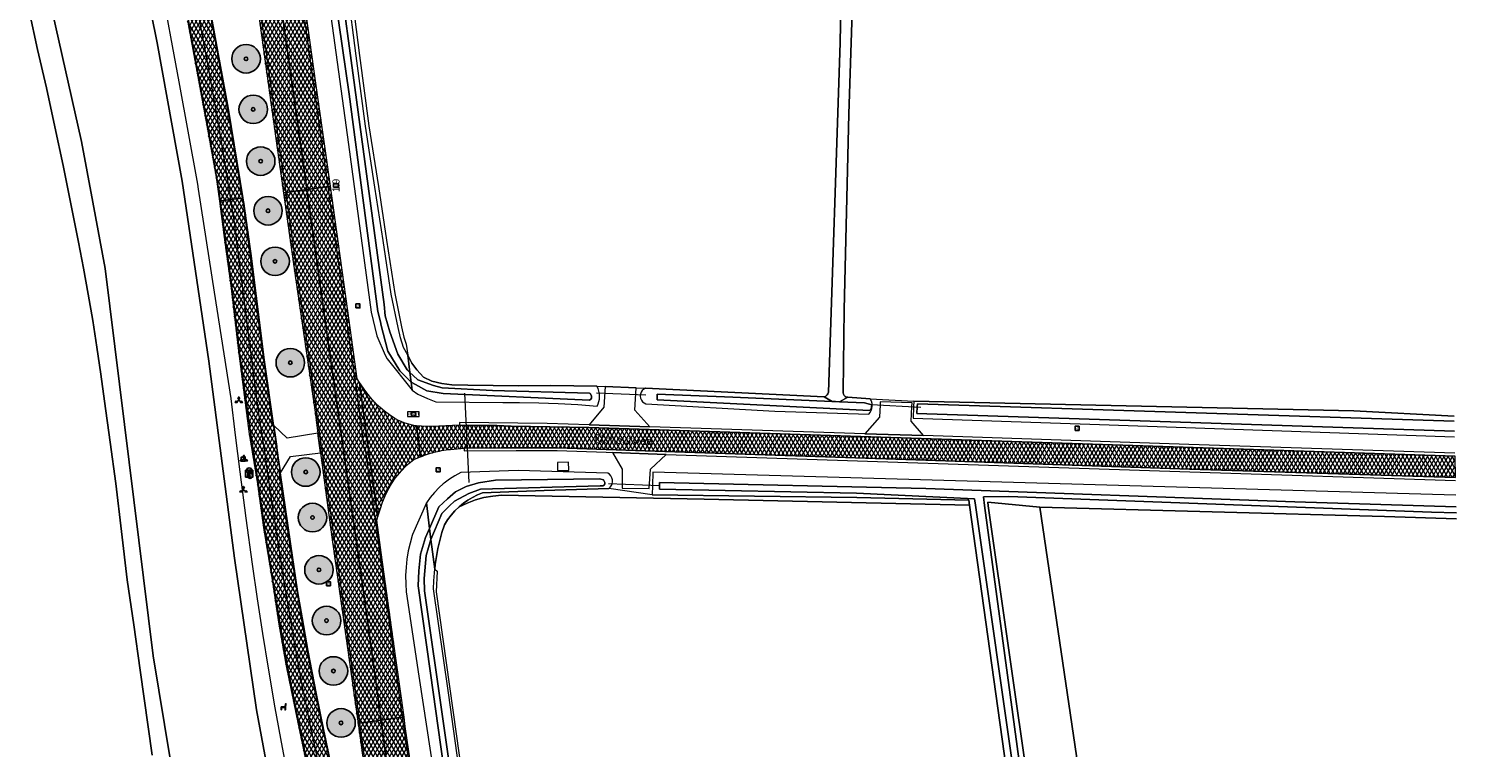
# Model space of a CAD drawing. Header units: metres. Extents: x 101608 to 104514, y 400798 to 405846.
# Tile 15 of 112: x 104252 to 104456, y 401782 to 401882. Entities that reach past the tile are written whole.
import ezdxf
from ezdxf.enums import TextEntityAlignment as Align

# ---------------------------------------------------------------- set-up
doc = ezdxf.new("R2010")
doc.units = ezdxf.units.M
for name, color, linetype, lineweight in [('B-WE-GR-BOOM-A', 63, 'Continuous', 25), ('B-WE-GR-BOOM-S', 90, 'Continuous', 25), ('B-WE-GR-BOUWLAND-GV', 80, 'Continuous', 13), ('B-WE-GR-GRAS-GV', 60, 'Continuous', 13), ('B-WE-IE-MEUBILAIR_WEGMEUBILAIR-S', 7, 'Continuous', 25), ('B-WE-IE-MEUBILAIR_WEGMEUBILAIR_PAAL-S', 7, 'Continuous', 25), ('B-WE-IE-MEUBILAIR_WEGMEUBILAIR_VERKEERSBORD-S', 7, 'Continuous', 25), ('B-WE-KW-KUNSTWERK_DUIKER-G', 170, 'Continuous', 18), ('B-WE-OG-BEBOUWING_LAGE TRAFO-GV', 7, 'Continuous', 18), ('B-WE-OG-TOPOGRAFIE-T18', 7, 'Continuous', 18), ('B-WE-OG-WATER_GREPPEL-GV', 160, 'Continuous', 18), ('B-WE-OG-WATER_SLOOT-GV', 120, 'Continuous', 18), ('B-WE-VH-GESLOTENVERHARDING_ASFALT-A-500', 12, 'Continuous', 18), ('B-WE-VH-KANTVERHARDING-G', 60, 'Continuous', 18), ('B-WE-VH-ONVERHARD-GV', 252, 'Continuous', 18), ('B-WE-VH-VERHARDING_ASFALT-GV', 252, 'Continuous', 18), ('B-WE-VH-VERHARDING_BETONSTRAATSTEEN-GV', 252, 'Continuous', 18), ('B-WE-VH-VERHARDING_GESLOTEN-GV', 252, 'Continuous', 18), ('B-WE-VH-VERHARDING_HALFVERHARDING-GV', 252, 'Continuous', 18), ('B-WE-VW-MARKERING_PICTOGRAM-G', 7, 'Continuous', 18)]:
    doc.layers.add(name, color=color, linetype=linetype, lineweight=lineweight)
doc.layers.add('Label_Puntobject', color=255, linetype='Continuous')
doc.styles.add('NLCS-ISO', font='NLCS-ISO.ttf')
doc.styles.add('NLCS-ISO-ANNOTATIVE-T25', font='NLCS-ISO.ttf', dxfattribs={"height": 2.5})
pattern_1 = [(60, (0, 0), (-0.4330127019, 0.25), []), (120, (0, 0), (-0.4330127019, -0.25), [])]

# ---------------------------------------------------------------- blocks, each defined once
blk = doc.blocks.new('SIE-WEG_VERKEERSBORD-SO')
at = {"color": 0, "linetype": 'ByBlock', "lineweight": -2}
blk.add_lwpolyline([(-1.125, -1.125), (1.125, -1.125), (1.125, 1.125), (-1.125, 1.125)], close=True, dxfattribs=at)
at = {"color": 0, "linetype": 'ByBlock', "lineweight": -2, "style": 'NLCS-ISO'}
blk.add_text('vb', height=1.5, dxfattribs=at).set_placement((0, 0), align=Align.MIDDLE_CENTER)
blk = doc.blocks.new('SIE-WEG_VERKEERSBORD_STRAATNAAM-SO')
at = {"color": 0, "linetype": 'ByBlock', "lineweight": 18}
blk.add_lwpolyline([(-3.25, -1.25), (3.25, -1.25), (3.25, 1.25), (-3.25, 1.25)], close=True, dxfattribs=at)
at = {"color": 0, "linetype": 'ByBlock', "lineweight": 18, "style": 'NLCS-ISO'}
blk.add_text('straat', height=1.5, dxfattribs=at).set_placement((0, 0.15), align=Align.MIDDLE_CENTER)
blk = doc.blocks.new('SIE-WEG_VERKEERSBORD_WEGWIJZER-SO')
at = {"linetype": 'ByBlock', "lineweight": -2}
h = blk.add_hatch(color=0, dxfattribs=at)
h.dxf.hatch_style = 1
h.paths.add_polyline_path([(0.5, 1), (0, 2), (-0.5, 1)])
h = blk.add_hatch(color=0, dxfattribs=at)
h.dxf.hatch_style = 1
h.paths.add_polyline_path([(-1.38, -0.22), (-2, -1.15), (-0.88, -1.09)])
h = blk.add_hatch(color=0, dxfattribs=at)
h.dxf.hatch_style = 1
h.paths.add_polyline_path([(1.38, -0.22), (2, -1.15), (0.88, -1.09)])
at = {"color": 0, "linetype": 'ByBlock', "lineweight": -2}
for points in [[(-1.13, -0.65), (0, 0)], [(0, 1), (0, 0)], [(1.13, -0.65), (0, 0)]]:
    blk.add_lwpolyline(points, dxfattribs=at)
for points in [[(0.5, 1), (0, 2), (-0.5, 1)], [(-1.38, -0.22), (-2, -1.15), (-0.88, -1.09)], [(1.38, -0.22), (2, -1.15), (0.88, -1.09)]]:
    blk.add_lwpolyline(points, close=True, dxfattribs=at)
blk = doc.blocks.new('SIE-WEG_VERKEERSBORD_INFORMATIE-SO')
at = {"linetype": 'ByBlock', "lineweight": -2}
h = blk.add_hatch(color=0, dxfattribs=at)
h.dxf.hatch_style = 1
h.paths.add_polyline_path([(0.32, 0.49), (-0.82, 0.49), (-0.82, 0.19), (-0.32, 0.19), (-0.32, -1.62), (0.32, -1.62)])
h = blk.add_hatch(color=0, dxfattribs=at)
h.dxf.hatch_style = 1
edge = h.paths.add_edge_path()
edge.add_arc((0, 1.25), 0.373, 0, 360)
at = {"color": 0, "linetype": 'ByBlock', "lineweight": -2}
for points in [[(-2, -2), (2, -2), (2, 2), (-2, 2)], [(0.32, 0.49), (-0.82, 0.49), (-0.82, 0.19), (-0.32, 0.19), (-0.32, -1.62), (0.32, -1.62)]]:
    blk.add_lwpolyline(points, close=True, dxfattribs=at)
blk.add_circle((0, 1.25), 0.373, dxfattribs=at)
blk = doc.blocks.new('SIE-WEG_PAAL_VERKEERSBORD-SO')
at = {"color": 0, "linetype": 'ByBlock', "lineweight": -2}
blk.add_circle((0, 0), 1.5, dxfattribs=at)
at = {"color": 0, "linetype": 'ByBlock', "lineweight": -2, "style": 'NLCS-ISO'}
blk.add_text('vb', height=1.5, dxfattribs=at).set_placement((0, 0.13), align=Align.MIDDLE_CENTER)
blk = doc.blocks.new('SIE-WEG_PAAL_HECTOMETERPAAL-SO')
at = {"color": 0, "linetype": 'ByBlock', "lineweight": -2}
blk.add_lwpolyline([(-1.44375, -0.94375), (1.44375, -0.94375), (1.44375, 0.94375), (-1.44375, 0.94375)], close=True, dxfattribs=at)
at = {"color": 0, "linetype": 'ByBlock', "lineweight": -2, "style": 'NLCS-ISO'}
blk.add_text('hm', height=1.5, dxfattribs=at).set_placement((0, 0), align=Align.MIDDLE_CENTER)
at = {"style": 'NLCS-ISO'}
blk.add_attdef('WAARDE', (2.13125, -1.69375), '', height=1.5, dxfattribs=at)
blk = doc.blocks.new('SIE-WEG_ZITBANK-SO')
at = {"color": 0, "linetype": 'ByBlock', "lineweight": -2}
blk.add_lwpolyline([(-0.91, -1.63), (-0.91, -0.2), (1.09, -0.2), (1.09, -1.63), (1.29, -1.63), (1.29, -0.21), (1.54, 1.78), (1.33, 1.78), (1.11, 0), (-1.11, 0), (-1.11, -1.63)], close=True, dxfattribs=at)
blk = doc.blocks.new('SGR-BOOM_01-SO')
at = {"layer": 'B-WE-GR-BOOM-A'}
h = blk.add_hatch(color=256, dxfattribs=at)
h.dxf.hatch_style = 1
edge = h.paths.add_edge_path()
edge.add_arc((0, 0), 2, 0, 360)
at = {"color": 0, "linetype": 'ByBlock', "lineweight": -2}
for radius in [2, 0.25]:
    blk.add_circle((0, 0), radius, dxfattribs=at)

msp = doc.modelspace()

# ---------------------------------------------------------------- hatches: boundary and pattern name
at = {"layer": 'B-WE-VH-GESLOTENVERHARDING_ASFALT-A-500'}
h = msp.add_hatch(dxfattribs=at)
h.set_pattern_fill('AVH-ASFALT-SOD', color=256, scale=0.5, pattern_type=2)
h.set_pattern_definition(pattern_1)
h.paths.add_polyline_path([(104277.193, 401958.839), (104274.281, 401958.434), (104273.924, 401958.385), (104274.34, 401955.36), (104277.694, 401931.049), (104279.907, 401915.617), (104283.273, 401891.712), (104286.551, 401868.111), (104287.767, 401859.481), (104288.127, 401859.532), (104291.059, 401859.941), (104290.296, 401865.396), (104288.622, 401877.339), (104286.57, 401891.997), (104283.642, 401912.995), (104281.958, 401924.92), (104280.277, 401936.805), (104278.601, 401948.71)])
h = msp.add_hatch(dxfattribs=at)
h.set_pattern_fill('AVH-ASFALT-SOD', color=256, scale=0.5, pattern_type=2)
h.set_pattern_definition(pattern_1)
h.paths.add_polyline_path([(104280.359, 401959.279), (104280.147, 401959.249), (104277.193, 401958.839), (104278.601, 401948.71), (104280.277, 401936.805), (104281.958, 401924.92), (104283.642, 401912.995), (104286.57, 401891.997), (104288.622, 401877.339), (104290.296, 401865.396), (104291.059, 401859.941), (104294.015, 401860.355), (104294.359, 401860.403), (104293.763, 401864.711), (104292.311, 401874.841), (104290.612, 401886.937), (104288.729, 401900.497), (104286.115, 401918.577), (104285.818, 401920.714), (104284.027, 401933.566), (104281.84, 401948.748), (104280.739, 401956.536)])
h = msp.add_hatch(dxfattribs=at)
h.set_pattern_fill('AVH-ASFALT-SOD', color=256, scale=0.5, pattern_type=2)
h.set_pattern_definition(pattern_1)
h.paths.add_polyline_path([(104265.02, 401957.138), (104264.93, 401957.13), (104263.436, 401957.002), (104261.904, 401956.871), (104261.757, 401956.859), (104262.406, 401950.089), (104263.125, 401942.91), (104263.762, 401938.046), (104264.276, 401934.196), (104265.099, 401929.254), (104266.394, 401922.364), (104268.653, 401911.598), (104270.01, 401905.579), (104271.978, 401896.448), (104274.366, 401883.384), (104277.113, 401868.375), (104278.332, 401861.674), (104278.589, 401860.04), (104278.81, 401858.328), (104278.93, 401858.344), (104280.396, 401858.538), (104281.979, 401858.747), (104282.14, 401858.768), (104280.052, 401871.347), (104276.645, 401889.947), (104274.313, 401901.875), (104271.66, 401913.669), (104270.244, 401920.626), (104269.206, 401925.572), (104268.287, 401930.909), (104267.398, 401936.386), (104266.57, 401942.696), (104265.785, 401949.849), (104265.029, 401957.038)])
h = msp.add_hatch(dxfattribs=at)
h.set_pattern_fill('AVH-ASFALT-SOD', color=256, scale=0.5, pattern_type=2)
h.set_pattern_definition(pattern_1)
h.paths.add_polyline_path([(104291.059, 401859.941), (104288.127, 401859.532), (104287.767, 401859.481), (104289.356, 401848.212), (104292.19, 401828.729), (104292.589, 401825.788), (104292.962, 401823.036), (104294.566, 401811.209), (104297.198, 401792.404), (104298.218, 401785.101), (104298.481, 401785.138), (104301.447, 401785.552), (104298.83, 401804.575), (104296.714, 401819.707), (104293.626, 401841.573)])
h = msp.add_hatch(dxfattribs=at)
h.set_pattern_fill('AVH-ASFALT-SOD', color=256, scale=0.5, pattern_type=2)
h.set_pattern_definition(pattern_1)
h.paths.add_polyline_path([(104298.417, 401832.894), (104298.09, 401833.421), (104296.786, 401842.944), (104295.194, 401854.357), (104294.359, 401860.403), (104294.015, 401860.355), (104291.059, 401859.941), (104293.626, 401841.573), (104296.714, 401819.707), (104298.83, 401804.575), (104301.447, 401785.552), (104304.428, 401785.968), (104304.663, 401786.001), (104303.162, 401796.919), (104301.45, 401809.075), (104300.863, 401813.584), (104301.002, 401814.108), (104299.784, 401822.753)])
h = msp.add_hatch(dxfattribs=at)
h.set_pattern_fill('AVH-ASFALT-SOD', color=256, scale=0.5, pattern_type=2)
h.set_pattern_definition(pattern_1)
h.paths.add_polyline_path([(104287.334, 401820.251), (104287.029, 401822.35), (104286.411, 401826.852), (104285.101, 401836.075), (104283.284, 401850.628), (104282.277, 401857.944), (104282.14, 401858.768), (104281.979, 401858.747), (104280.396, 401858.538), (104278.93, 401858.344), (104278.81, 401858.328), (104279.556, 401852.547), (104280.369, 401846.5), (104281.416, 401837.703), (104282.978, 401825.703), (104284.121, 401818.693), (104284.981, 401812.543), (104286.161, 401805.21), (104287.129, 401799.031), (104288.106, 401793.393), (104289.562, 401786.351), (104291.142, 401778.731), (104292.208, 401773.019), (104293.679, 401763.36), (104294.242, 401759.303), (104294.416, 401759.327), (104295.975, 401759.545), (104297.508, 401759.759), (104297.644, 401759.778), (104297.564, 401760.357), (104296.522, 401767.895), (104295.991, 401771.358), (104294.951, 401776.998), (104294.382, 401779.833), (104293.437, 401784.275), (104292.386, 401789.321), (104291.217, 401795.324), (104290.418, 401799.889), (104289.775, 401803.615), (104288.798, 401810.262)])
h = msp.add_hatch(dxfattribs=at)
h.set_pattern_fill('AVH-ASFALT-SOD', color=256, scale=0.5, pattern_type=2)
h.set_pattern_definition(pattern_1)
h.paths.add_polyline_path([(104306.433, 401826.805), (104306.058, 401826.863), (104305.356, 401827.029), (104304.67, 401827.25), (104304.01, 401827.522), (104304.004, 401827.525), (104303.362, 401827.852), (104302.633, 401828.334), (104301.936, 401828.86), (104301.271, 401829.428), (104300.643, 401830.035), (104299.946, 401830.805), (104299.307, 401831.623), (104298.417, 401832.894), (104299.784, 401822.753), (104301.002, 401814.108), (104301.359, 401815.216), (104301.653, 401816.132), (104302.014, 401817.023), (104302.439, 401817.886), (104302.91, 401818.691), (104303.438, 401819.46), (104304.018, 401820.19), (104304.649, 401820.877), (104304.8, 401821.02), (104305.327, 401821.517), (104306.049, 401822.108), (104306.981, 401822.457)])
h = msp.add_hatch(dxfattribs=at)
h.set_pattern_fill('AVH-ASFALT-SOD', color=256, scale=0.5, pattern_type=2)
h.set_pattern_definition(pattern_1)
h.paths.add_polyline_path([(104451.988, 401822.575), (104339.033, 401826.295), (104330.578, 401826.604), (104319.701, 401826.791), (104317.674, 401826.846), (104315.547, 401826.882), (104312.453, 401826.887), (104309.537, 401826.762), (104307.834, 401826.718), (104306.433, 401826.805), (104306.981, 401822.457), (104307.257, 401822.575), (104307.536, 401822.685), (104307.818, 401822.788), (104308.103, 401822.884), (104308.39, 401822.972), (104308.635, 401823.044), (104308.882, 401823.112), (104309.13, 401823.174), (104309.38, 401823.23), (104309.63, 401823.282), (104309.938, 401823.337), (104310.246, 401823.388), (104310.556, 401823.434), (104310.865, 401823.475), (104311.176, 401823.512), (104313.093, 401823.701), (104318.26, 401823.746), (104326.173, 401823.745), (104341.235, 401823.226), (104377.802, 401822.024), (104414.771, 401820.759), (104452.057, 401819.56)])
h = msp.add_hatch(dxfattribs=at)
h.set_pattern_fill('AVH-ASFALT-SOD', color=256, scale=0.5, pattern_type=2)
h.set_pattern_definition(pattern_1)
h.paths.add_polyline_path([(104301.447, 401785.552), (104298.481, 401785.138), (104298.218, 401785.101), (104300.005, 401772.313), (104303.01, 401750.037), (104305.203, 401734.504), (104307.371, 401719.005), (104309.024, 401707.02), (104310.075, 401699.532), (104310.45, 401696.857), (104310.875, 401693.829), (104311.988, 401686.019), (104312.243, 401686.054), (104315.223, 401686.467), (104313.691, 401697.529), (104311.64, 401712.291), (104308.76, 401733.198), (104307.097, 401745.087), (104305.426, 401756.966), (104303.755, 401768.928), (104301.711, 401783.637)])
h = msp.add_hatch(dxfattribs=at)
h.set_pattern_fill('AVH-ASFALT-SOD', color=256, scale=0.5, pattern_type=2)
h.set_pattern_definition(pattern_1)
h.paths.add_polyline_path([(104304.663, 401786.001), (104304.428, 401785.968), (104301.447, 401785.552), (104301.711, 401783.637), (104303.755, 401768.928), (104305.426, 401756.966), (104307.097, 401745.087), (104308.76, 401733.198), (104311.64, 401712.291), (104313.691, 401697.529), (104315.223, 401686.467), (104318.187, 401686.877), (104318.501, 401686.921), (104317.463, 401694.499), (104315.989, 401705.636), (104314.701, 401713.883), (104313.482, 401722.655), (104313.449, 401722.881), (104312.468, 401729.779), (104311.3, 401738.115), (104310.188, 401746.302), (104308.958, 401755.35), (104306.539, 401772.896), (104304.843, 401784.691)])

# ---------------------------------------------------------------- linework, layer by layer
at = {"layer": 'B-WE-GR-BOUWLAND-GV', "flags": 128}
msp.add_lwpolyline([(104269.345, 401780.661), (104267.685, 401792.58), (104266.771, 401798.916), (104265.835, 401805.248), (104265.077, 401811.988), (104264.255, 401818.721), (104263.497, 401824.505), (104262.691, 401830.283), (104262.178, 401834.056), (104261.622, 401837.823), (104261.024, 401841.583), (104260.399, 401845.247), (104259.733, 401848.904), (104259.026, 401852.553), (104257.974, 401857.923), (104256.883, 401863.285), (104255.733, 401868.731), (104254.543, 401874.169), (104253.289, 401879.571), (104252.107, 401884.989)], dxfattribs=at)
at = {"layer": 'B-WE-GR-GRAS-GV', "flags": 128}
for points in [[(104444.195, 402018.86), (104371.984, 402021.2), (104372.074, 402014.756), (104370.883, 401982.029), (104370.193, 401963.077), (104369.163, 401934.953), (104368.844, 401924.051), (104368.306, 401911.697), (104367.943, 401899.204), (104367.035, 401870.49), (104366.341, 401843.122), (104366.203, 401831.637), (104366.199, 401831.442), (104366.248, 401831.254), (104366.346, 401831.086), (104366.489, 401830.948), (104366.665, 401830.855), (104366.86, 401830.815), (104370.008, 401830.594), (104376.119, 401830.251), (104437.819, 401828.936), (104451.858, 401828.192)], [(104297.278, 401887.875), (104298.445, 401878.732), (104299.74, 401868.873), (104301.089, 401860.361), (104302.223, 401852.846), (104303.374, 401845.368), (104304.328, 401840.703), (104304.654, 401839.263), (104304.987, 401838.269), (104305.185, 401836.698), (104305.782, 401835.592), (104306.459, 401834.674), (104307.413, 401833.634), (104308.575, 401833.083), (104309.981, 401832.768), (104311.387, 401832.545), (104313.62, 401832.496), (104320.691, 401832.445), (104325.247, 401832.491), (104331.701, 401832.385), (104332.874, 401832.333), (104337.195, 401832.129), (104338.519, 401832.118), (104363.559, 401830.899), (104363.779, 401830.989), (104363.963, 401831.139), (104364.088, 401831.318), (104364.161, 401831.523), (104365.807, 401880.508), (104366.367, 401911.883)], [(104395.34, 401734.022), (104383.947, 401815.695), (104346.76, 401816.52), (104318.35, 401817.087), (104317.105, 401816.977), (104315.874, 401816.755), (104314.669, 401816.423), (104313.499, 401815.984), (104312.373, 401815.441), (104311.793, 401814.88), (104311.257, 401814.277), (104310.771, 401813.634), (104310.335, 401812.955), (104309.984, 401811.855), (104309.678, 401810.742), (104309.418, 401809.617), (104309.203, 401808.483), (104309.037, 401807.36), (104308.967, 401806.709), (104309.309, 401806.458), (104309.16, 401803.549), (104314.732, 401764.052)], [(104452.191, 401813.795), (104442.086, 401814.109), (104393.797, 401815.427), (104416.939, 401658.556), (104453.55, 401655.316), (104455.863, 401655.073)]]:
    msp.add_lwpolyline(points, dxfattribs=at)
msp.add_lwpolyline([(104339.436, 401817.132), (104333.383, 401818.026), (104328.838, 401817.903), (104324.293, 401817.759), (104315.662, 401817.426), (104314.956, 401817.133), (104314.274, 401816.788), (104313.619, 401816.395), (104312.995, 401815.954), (104312.373, 401815.441), (104313.499, 401815.984), (104314.669, 401816.423), (104315.874, 401816.755), (104317.105, 401816.977), (104318.35, 401817.087), (104346.76, 401816.52), (104383.947, 401815.695), (104383.85, 401816.388), (104368.151, 401816.751)], close=True, dxfattribs=at)
at = {"layer": 'B-WE-KW-KUNSTWERK_DUIKER-G', "flags": 128}
for points in [[(104313.795, 401818.88), (104313.171, 401831.415)], [(104338.574, 401831.103), (104331.667, 401831.387)], [(104370.167, 401829.825), (104377.103, 401829.436)], [(104340.484, 401818.428), (104333.345, 401818.695)]]:
    msp.add_lwpolyline(points, dxfattribs=at)
at = {"layer": 'B-WE-OG-BEBOUWING_LAGE TRAFO-GV', "flags": 128}
msp.add_lwpolyline([(104327.741, 401821.706), (104326.185, 401821.698), (104326.19, 401820.658), (104326.191, 401820.567), (104327.747, 401820.575), (104327.747, 401820.626)], close=True, dxfattribs=at)
at = {"layer": 'B-WE-OG-WATER_GREPPEL-GV', "flags": 128}
msp.add_lwpolyline([(104366.367, 401911.883), (104365.807, 401880.508), (104364.161, 401831.523), (104364.088, 401831.318), (104363.963, 401831.139), (104363.779, 401830.989), (104363.559, 401830.899), (104364.681, 401830.244), (104365.163, 401830.224), (104365.694, 401830.202), (104366.86, 401830.815), (104366.665, 401830.855), (104366.489, 401830.948), (104366.346, 401831.086), (104366.248, 401831.254), (104366.199, 401831.442), (104366.203, 401831.637), (104366.341, 401843.122), (104367.035, 401870.49), (104367.943, 401899.204)], dxfattribs=at)
at = {"layer": 'B-WE-OG-WATER_SLOOT-GV', "flags": 128}
for points in [[(104283.521, 401968.523), (104282.694, 401968.455), (104282.872, 401967.185), (104286.584, 401939.467), (104289.065, 401922.105), (104289.208, 401921.097), (104292.986, 401894.453), (104296.895, 401866.26), (104300.053, 401842.743), (104300.846, 401839.45), (104302.016, 401836.703), (104302.306, 401836.195), (104305.804, 401831.795), (104305.658, 401832.954), (104304.068, 401834.539), (104302.406, 401837.271), (104301.429, 401841.05), (104301.435, 401841.202), (104300.996, 401842.861), (104296.974, 401873.301), (104292.66, 401903.025), (104287.545, 401939.386)], [(104332.067, 401831.307), (104331.994, 401831.682), (104331.871, 401832.043), (104331.701, 401832.385), (104325.247, 401832.491), (104320.691, 401832.445), (104313.62, 401832.496), (104311.387, 401832.545), (104309.981, 401832.768), (104308.575, 401833.083), (104307.413, 401833.634), (104306.459, 401834.674), (104305.782, 401835.592), (104305.185, 401836.698), (104305.487, 401834.305), (104305.938, 401833.892), (104306.623, 401833.265), (104308.811, 401832.463), (104310.023, 401832.154), (104317.077, 401831.755), (104330.667, 401831.396), (104330.78, 401831.354), (104330.961, 401831.042), (104330.949, 401830.699), (104330.829, 401830.55), (104330.671, 401830.403), (104310.147, 401831.347), (104307.868, 401831.732), (104306.289, 401832.604), (104305.658, 401832.954), (104305.804, 401831.795), (104306.601, 401831.247), (104307.955, 401830.647), (104309.142, 401830.189), (104318.53, 401830.083), (104320.857, 401830.1), (104323.577, 401830.06), (104326.294, 401829.957), (104329.009, 401829.789), (104331.719, 401829.557), (104331.876, 401829.879), (104331.991, 401830.218), (104332.063, 401830.569), (104332.089, 401830.926)], [(104330.78, 401831.354), (104330.667, 401831.396), (104317.077, 401831.755), (104310.023, 401832.154), (104308.811, 401832.463), (104306.623, 401833.265), (104305.938, 401833.892), (104305.487, 401834.305), (104305.658, 401832.954), (104306.289, 401832.604), (104307.868, 401831.732), (104310.147, 401831.347), (104330.671, 401830.403), (104330.829, 401830.55), (104330.949, 401830.699), (104330.961, 401831.042)], [(104370.008, 401830.594), (104366.86, 401830.815), (104365.694, 401830.202), (104369.209, 401830.054), (104370.235, 401829.757), (104370.149, 401829.19), (104369.933, 401828.965), (104340.129, 401830.437), (104340.16, 401831.272), (104350.763, 401830.828), (104364.681, 401830.244), (104363.559, 401830.899), (104338.519, 401832.118), (104338.267, 401831.975), (104338.058, 401831.775), (104337.902, 401831.531), (104337.81, 401831.256), (104337.786, 401830.968), (104337.832, 401830.682), (104337.941, 401830.425), (104338.106, 401830.199), (104338.319, 401830.018), (104338.568, 401829.892), (104356.648, 401828.852), (104369.797, 401828.444), (104369.996, 401828.686), (104370.147, 401828.961), (104370.246, 401829.258), (104370.289, 401829.568), (104370.268, 401829.927), (104370.173, 401830.274)], [(104350.763, 401830.828), (104340.16, 401831.272), (104340.129, 401830.437), (104369.933, 401828.965), (104370.149, 401829.19), (104370.235, 401829.757), (104369.209, 401830.054), (104365.694, 401830.202), (104365.163, 401830.224), (104364.681, 401830.244)], [(104333.668, 401819.788), (104333.477, 401820.019), (104333.238, 401820.201), (104320.662, 401820.555), (104312.635, 401820.257), (104311.81, 401819.822), (104311.023, 401819.324), (104310.276, 401818.765), (104310.162, 401818.665), (104309.576, 401818.15), (104308.928, 401817.484), (104308.334, 401816.768), (104307.798, 401816.009), (104308.244, 401812.441), (104309.553, 401815.445), (104310.778, 401816.566), (104311.881, 401817.58), (104313.398, 401818.329), (104315.096, 401818.805), (104317.478, 401819.18), (104332.043, 401819.399), (104332.611, 401819.265), (104332.827, 401818.875), (104332.819, 401818.646), (104332.777, 401818.533), (104332.544, 401818.426), (104332.161, 401818.402), (104315.37, 401817.916), (104313.745, 401817.324), (104311.721, 401816.248), (104311.06, 401815.604), (104309.98, 401814.551), (104308.439, 401810.898), (104308.967, 401806.709), (104309.037, 401807.36), (104309.203, 401808.483), (104309.418, 401809.617), (104309.678, 401810.742), (104309.984, 401811.855), (104310.335, 401812.955), (104310.771, 401813.634), (104311.257, 401814.277), (104311.793, 401814.88), (104312.373, 401815.441), (104312.995, 401815.954), (104313.619, 401816.395), (104314.274, 401816.788), (104314.956, 401817.133), (104315.662, 401817.426), (104324.293, 401817.759), (104328.838, 401817.903), (104333.383, 401818.026), (104333.577, 401818.215), (104333.728, 401818.44), (104333.831, 401818.691), (104333.88, 401818.957), (104333.874, 401819.228), (104333.803, 401819.52)], [(104332.819, 401818.646), (104332.827, 401818.875), (104332.611, 401819.265), (104332.043, 401819.399), (104317.478, 401819.18), (104315.096, 401818.805), (104313.398, 401818.329), (104311.881, 401817.58), (104310.778, 401816.566), (104309.553, 401815.445), (104308.244, 401812.441), (104308.439, 401810.898), (104309.98, 401814.551), (104311.06, 401815.604), (104311.721, 401816.248), (104313.745, 401817.324), (104315.37, 401817.916), (104332.161, 401818.402), (104332.544, 401818.426), (104332.777, 401818.533)], [(104316.255, 401741.952), (104312.736, 401767.496), (104307.539, 401803.708), (104307.485, 401805.429), (104307.787, 401808.628), (104308.439, 401810.898), (104308.244, 401812.441), (104307.684, 401811.154), (104306.954, 401808.848), (104306.719, 401806.487), (104306.646, 401804.389), (104308.359, 401792.14), (104310.888, 401774.166), (104313.043, 401757.418), (104316.166, 401737.351), (104318.069, 401724.781), (104320.754, 401706.602), (104320.862, 401706.408), (104321.24, 401706.243), (104321.739, 401706.304), (104321.824, 401706.569), (104320.246, 401714.843)]]:
    msp.add_lwpolyline(points, close=True, dxfattribs=at)
for points in [[(104292.66, 401903.025), (104296.974, 401873.301), (104300.996, 401842.861), (104301.435, 401841.202), (104301.429, 401841.05), (104302.406, 401837.271), (104304.068, 401834.539), (104305.658, 401832.954), (104305.487, 401834.305), (104305.104, 401834.656), (104303.805, 401836.84), (104302.691, 401839.974), (104302.005, 401842.214), (104301.887, 401843.823), (104297.783, 401874.258), (104293.355, 401906.623)], [(104293.355, 401906.623), (104297.783, 401874.258), (104301.887, 401843.823), (104302.005, 401842.214), (104302.691, 401839.974), (104303.805, 401836.84), (104305.104, 401834.656), (104305.487, 401834.305), (104305.185, 401836.698), (104304.614, 401837.809), (104304.172, 401839.128), (104303.839, 401840.598), (104302.881, 401845.28), (104301.729, 401852.771), (104300.595, 401860.285), (104299.245, 401868.801), (104297.949, 401878.668), (104296.782, 401887.806)], [(104266.757, 401896.938), (104270.049, 401880.515), (104273.572, 401861.103), (104277.319, 401835.902), (104280.921, 401808.272), (104283.983, 401786.989), (104286.877, 401771.371), (104288.472, 401763.009), (104290.248, 401751.081), (104290.252, 401751.202), (104290.813, 401743.729), (104291.925, 401735.469), (104292.907, 401723.984), (104294.919, 401699.611), (104296.458, 401683.539), (104297.66, 401674.21), (104300.712, 401655.867), (104304.41, 401633.787)], [(104304.41, 401633.787), (104300.712, 401655.867), (104297.66, 401674.21), (104296.458, 401683.539), (104294.919, 401699.611), (104292.907, 401723.984), (104291.925, 401735.469), (104290.813, 401743.729), (104290.252, 401751.202), (104290.248, 401751.081), (104288.472, 401763.009), (104286.877, 401771.371), (104283.983, 401786.989), (104280.921, 401808.272), (104277.319, 401835.902), (104273.572, 401861.103), (104270.049, 401880.515), (104266.757, 401896.938)], [(104288.459, 401777.342), (104287.643, 401781.728), (104286.613, 401787.28), (104285.647, 401792.843), (104284.857, 401797.697), (104284.116, 401802.558), (104283.423, 401807.427), (104282.524, 401813.89), (104281.678, 401820.36), (104281.045, 401825.501), (104280.445, 401830.646), (104278.093, 401845.561), (104275.868, 401859.973), (104275.743, 401860.667), (104273.147, 401875.043), (104270.475, 401889.447)], [(104252.107, 401884.989), (104253.289, 401879.571), (104254.543, 401874.169), (104255.733, 401868.731), (104256.883, 401863.285), (104257.974, 401857.923), (104259.026, 401852.553), (104259.733, 401848.904), (104260.399, 401845.247), (104261.024, 401841.583), (104261.622, 401837.823), (104262.178, 401834.056), (104262.691, 401830.283), (104263.497, 401824.505), (104264.255, 401818.721), (104265.077, 401811.988), (104265.835, 401805.248), (104266.771, 401798.916), (104267.685, 401792.58), (104269.345, 401780.661)], [(104292.85, 401627.918), (104288.059, 401653.096), (104284.952, 401674.14), (104283.708, 401685.106), (104282.093, 401698.759), (104279.032, 401731.41), (104276.831, 401745.172), (104276.848, 401745.715), (104276.613, 401748.352), (104276.45, 401748.947), (104273.825, 401756.374), (104272.348, 401758.416), (104272.359, 401760.229), (104272.894, 401761.391), (104273.378, 401763.824), (104273.448, 401766.089), (104273.451, 401770.532), (104269.487, 401794.596), (104262.762, 401848.863), (104261.048, 401858.161), (104259.443, 401866.684), (104255.408, 401884.758)], [(104255.408, 401884.758), (104259.443, 401866.684), (104261.048, 401858.161), (104262.762, 401848.863), (104269.487, 401794.596), (104273.451, 401770.532), (104273.448, 401766.089), (104273.378, 401763.824), (104272.894, 401761.391), (104272.359, 401760.229), (104272.348, 401758.416), (104273.825, 401756.374), (104276.45, 401748.947), (104276.613, 401748.352), (104276.848, 401745.715), (104276.831, 401745.172), (104279.032, 401731.41), (104282.093, 401698.759), (104283.708, 401685.106), (104284.952, 401674.14), (104288.059, 401653.096), (104292.85, 401627.918)], [(104451.858, 401828.192), (104437.819, 401828.936), (104376.119, 401830.251), (104376.09, 401829.493), (104376.028, 401827.892), (104400.805, 401827.038)], [(104451.907, 401826.048), (104376.547, 401828.553), (104376.611, 401829.463), (104376.641, 401829.881), (104451.874, 401827.491)], [(104451.874, 401827.491), (104376.641, 401829.881), (104376.611, 401829.463), (104376.547, 401828.553), (104451.907, 401826.048)], [(104452.153, 401815.44), (104429.511, 401816.162), (104377.788, 401818.045), (104340.493, 401818.864), (104340.484, 401818.428), (104340.473, 401817.934), (104368.111, 401817.401), (104384.637, 401816.569), (104384.765, 401815.673), (104396.423, 401734.186), (104406.635, 401658.476), (104403.341, 401658.974)], [(104452.172, 401814.608), (104448.708, 401814.719), (104389.435, 401816.893), (104385.884, 401816.841), (104386.047, 401815.638), (104397.07, 401734.316), (104407.953, 401658.494), (104409.662, 401658.097), (104455.899, 401653.494)], [(104310.888, 401774.166), (104308.359, 401792.14), (104306.646, 401804.389), (104306.719, 401806.487), (104306.954, 401808.848), (104307.684, 401811.154), (104308.244, 401812.441), (104307.798, 401816.009), (104305.848, 401811.574), (104305.802, 401811.436), (104305.505, 401810.37), (104305.265, 401809.289), (104305.077, 401808.148), (104304.954, 401806.999), (104304.895, 401805.844), (104304.902, 401804.688), (104304.973, 401803.534), (104306.761, 401791.731), (104308.871, 401777.688)], [(104313.531, 401770.577), (104310.898, 401789.392), (104308.809, 401803.964), (104308.84, 401805.099), (104308.916, 401806.231), (104308.967, 401806.709), (104308.439, 401810.898), (104307.787, 401808.628), (104307.485, 401805.429), (104307.539, 401803.708), (104312.736, 401767.496)]]:
    msp.add_lwpolyline(points, dxfattribs=at)
at = {"layer": 'B-WE-OG-WATER_SLOOT-GV'}
for points in [[(104400.805, 401827.038), (104451.925, 401825.277)], [(104452.114, 401817.112), (104339.543, 401820.316), (104339.481, 401818.466), (104339.436, 401817.132), (104368.151, 401816.751), (104383.85, 401816.388), (104383.947, 401815.695), (104395.34, 401734.022)], [(104396.423, 401734.186), (104384.765, 401815.673), (104384.637, 401816.569), (104368.111, 401817.401), (104340.473, 401817.934), (104340.484, 401818.428), (104340.493, 401818.864), (104377.788, 401818.045), (104429.511, 401816.162), (104452.153, 401815.44)], [(104455.899, 401653.494), (104409.662, 401658.097), (104407.953, 401658.494), (104397.07, 401734.316), (104386.047, 401815.638), (104385.884, 401816.841), (104389.435, 401816.893), (104448.708, 401814.719), (104452.172, 401814.608)], [(104455.863, 401655.073), (104453.55, 401655.316), (104416.939, 401658.556), (104410.592, 401659.118), (104408.792, 401658.874), (104398.115, 401734.666), (104386.567, 401815.624), (104386.5, 401816.096), (104393.797, 401815.427), (104442.086, 401814.109), (104452.191, 401813.795)]]:
    msp.add_lwpolyline(points, dxfattribs=at)
at = {"layer": 'B-WE-VH-KANTVERHARDING-G', "flags": 128}
for points in [[(104277.193, 401958.839), (104274.281, 401958.434), (104273.924, 401958.385), (104274.34, 401955.36), (104277.694, 401931.049), (104279.907, 401915.617), (104283.273, 401891.712), (104286.551, 401868.111), (104287.767, 401859.481), (104288.127, 401859.532), (104291.059, 401859.941), (104290.296, 401865.396), (104288.622, 401877.339), (104286.57, 401891.997), (104283.642, 401912.995), (104281.958, 401924.92), (104280.277, 401936.805), (104278.601, 401948.71)], [(104280.359, 401959.279), (104280.147, 401959.249), (104277.193, 401958.839), (104278.601, 401948.71), (104280.277, 401936.805), (104281.958, 401924.92), (104283.642, 401912.995), (104286.57, 401891.997), (104288.622, 401877.339), (104290.296, 401865.396), (104291.059, 401859.941), (104294.015, 401860.355), (104294.359, 401860.403), (104293.763, 401864.711), (104292.311, 401874.841), (104290.612, 401886.937), (104288.729, 401900.497), (104286.115, 401918.577), (104285.818, 401920.714), (104284.027, 401933.566), (104281.84, 401948.748), (104280.739, 401956.536)], [(104291.059, 401859.941), (104288.127, 401859.532), (104287.767, 401859.481), (104289.356, 401848.212), (104292.19, 401828.729), (104292.589, 401825.788), (104292.962, 401823.036), (104294.566, 401811.209), (104297.198, 401792.404), (104298.218, 401785.101), (104298.481, 401785.138), (104301.447, 401785.552), (104298.83, 401804.575), (104296.714, 401819.707), (104293.626, 401841.573)], [(104298.417, 401832.894), (104298.09, 401833.421), (104296.786, 401842.944), (104295.194, 401854.357), (104294.359, 401860.403), (104294.015, 401860.355), (104291.059, 401859.941), (104293.626, 401841.573), (104296.714, 401819.707), (104298.83, 401804.575), (104301.447, 401785.552), (104304.428, 401785.968), (104304.663, 401786.001), (104303.162, 401796.919), (104301.45, 401809.075), (104300.863, 401813.584), (104301.002, 401814.108), (104299.784, 401822.753)], [(104306.433, 401826.805), (104306.058, 401826.863), (104305.356, 401827.029), (104304.67, 401827.25), (104304.01, 401827.522), (104304.004, 401827.525), (104303.362, 401827.852), (104302.633, 401828.334), (104301.936, 401828.86), (104301.271, 401829.428), (104300.643, 401830.035), (104299.946, 401830.805), (104299.307, 401831.623), (104298.417, 401832.894), (104299.784, 401822.753), (104301.002, 401814.108), (104301.359, 401815.216), (104301.653, 401816.132), (104302.014, 401817.023), (104302.439, 401817.886), (104302.91, 401818.691), (104303.438, 401819.46), (104304.018, 401820.19), (104304.649, 401820.877), (104304.8, 401821.02), (104305.327, 401821.517), (104306.049, 401822.108), (104306.981, 401822.457)], [(104451.988, 401822.575), (104339.033, 401826.295), (104330.578, 401826.604), (104319.701, 401826.791), (104317.674, 401826.846), (104315.547, 401826.882), (104312.453, 401826.887), (104309.537, 401826.762), (104307.834, 401826.718), (104306.433, 401826.805), (104306.981, 401822.457), (104307.257, 401822.575), (104307.536, 401822.685), (104307.818, 401822.788), (104308.103, 401822.884), (104308.39, 401822.972), (104308.635, 401823.044), (104308.882, 401823.112), (104309.13, 401823.174), (104309.38, 401823.23), (104309.63, 401823.282), (104309.938, 401823.337), (104310.246, 401823.388), (104310.556, 401823.434), (104310.865, 401823.475), (104311.176, 401823.512), (104313.093, 401823.701), (104318.26, 401823.746), (104326.173, 401823.745), (104341.235, 401823.226), (104377.802, 401822.024), (104414.771, 401820.759), (104452.057, 401819.56)], [(104301.447, 401785.552), (104298.481, 401785.138), (104298.218, 401785.101), (104300.005, 401772.313), (104303.01, 401750.037), (104305.203, 401734.504), (104307.371, 401719.005), (104309.024, 401707.02), (104310.075, 401699.532), (104310.45, 401696.857), (104310.875, 401693.829), (104311.988, 401686.019), (104312.243, 401686.054), (104315.223, 401686.467), (104313.691, 401697.529), (104311.64, 401712.291), (104308.76, 401733.198), (104307.097, 401745.087), (104305.426, 401756.966), (104303.755, 401768.928), (104301.711, 401783.637)], [(104304.663, 401786.001), (104304.428, 401785.968), (104301.447, 401785.552), (104301.711, 401783.637), (104303.755, 401768.928), (104305.426, 401756.966), (104307.097, 401745.087), (104308.76, 401733.198), (104311.64, 401712.291), (104313.691, 401697.529), (104315.223, 401686.467), (104318.187, 401686.877), (104318.501, 401686.921), (104317.463, 401694.499), (104315.989, 401705.636), (104314.701, 401713.883), (104313.482, 401722.655), (104313.449, 401722.881), (104312.468, 401729.779), (104311.3, 401738.115), (104310.188, 401746.302), (104308.958, 401755.35), (104306.539, 401772.896), (104304.843, 401784.691)]]:
    msp.add_lwpolyline(points, close=True, dxfattribs=at)
for points in [[(104274.366, 401883.384), (104277.113, 401868.375), (104278.332, 401861.674), (104278.589, 401860.04), (104278.81, 401858.328), (104278.93, 401858.344), (104280.396, 401858.538), (104281.979, 401858.747), (104282.14, 401858.768), (104280.052, 401871.347), (104276.645, 401889.947)], [(104294.382, 401779.833), (104293.437, 401784.275), (104292.386, 401789.321), (104291.217, 401795.324), (104290.418, 401799.889), (104289.775, 401803.615), (104288.798, 401810.262), (104287.334, 401820.251), (104287.029, 401822.35), (104286.411, 401826.852), (104285.101, 401836.075), (104283.284, 401850.628), (104282.277, 401857.944), (104282.14, 401858.768), (104281.979, 401858.747), (104280.396, 401858.538), (104278.93, 401858.344), (104278.81, 401858.328), (104279.556, 401852.547), (104280.369, 401846.5), (104281.416, 401837.703), (104282.978, 401825.703), (104284.121, 401818.693), (104284.981, 401812.543), (104286.161, 401805.21), (104287.129, 401799.031), (104288.106, 401793.393), (104289.562, 401786.351), (104291.142, 401778.731)]]:
    msp.add_lwpolyline(points, dxfattribs=at)
at = {"layer": 'B-WE-VH-ONVERHARD-GV', "flags": 128}
msp.add_lwpolyline([(104393.797, 401815.427), (104386.5, 401816.096), (104386.567, 401815.624), (104398.115, 401734.666), (104408.792, 401658.874), (104410.592, 401659.118), (104416.939, 401658.556)], close=True, dxfattribs=at)
at = {"layer": 'B-WE-VH-VERHARDING_ASFALT-GV', "flags": 128}
for points in [[(104277.193, 401958.839), (104274.281, 401958.434), (104273.924, 401958.385), (104274.34, 401955.36), (104277.694, 401931.049), (104279.907, 401915.617), (104283.273, 401891.712), (104286.551, 401868.111), (104287.767, 401859.481), (104288.127, 401859.532), (104291.059, 401859.941), (104290.296, 401865.396), (104288.622, 401877.339), (104286.57, 401891.997), (104283.642, 401912.995), (104281.958, 401924.92), (104280.277, 401936.805), (104278.601, 401948.71)], [(104280.359, 401959.279), (104280.147, 401959.249), (104277.193, 401958.839), (104278.601, 401948.71), (104280.277, 401936.805), (104281.958, 401924.92), (104283.642, 401912.995), (104286.57, 401891.997), (104288.622, 401877.339), (104290.296, 401865.396), (104291.059, 401859.941), (104294.015, 401860.355), (104294.359, 401860.403), (104293.763, 401864.711), (104292.311, 401874.841), (104290.612, 401886.937), (104288.729, 401900.497), (104286.115, 401918.577), (104285.818, 401920.714), (104284.027, 401933.566), (104281.84, 401948.748), (104280.739, 401956.536)], [(104291.059, 401859.941), (104288.127, 401859.532), (104287.767, 401859.481), (104289.356, 401848.212), (104292.19, 401828.729), (104292.589, 401825.788), (104292.962, 401823.036), (104294.566, 401811.209), (104297.198, 401792.404), (104298.218, 401785.101), (104298.481, 401785.138), (104301.447, 401785.552), (104298.83, 401804.575), (104296.714, 401819.707), (104293.626, 401841.573)], [(104298.417, 401832.894), (104298.09, 401833.421), (104296.786, 401842.944), (104295.194, 401854.357), (104294.359, 401860.403), (104294.015, 401860.355), (104291.059, 401859.941), (104293.626, 401841.573), (104296.714, 401819.707), (104298.83, 401804.575), (104301.447, 401785.552), (104304.428, 401785.968), (104304.663, 401786.001), (104303.162, 401796.919), (104301.45, 401809.075), (104300.863, 401813.584), (104301.002, 401814.108), (104299.784, 401822.753)], [(104306.433, 401826.805), (104306.058, 401826.863), (104305.356, 401827.029), (104304.67, 401827.25), (104304.01, 401827.522), (104304.004, 401827.525), (104303.362, 401827.852), (104302.633, 401828.334), (104301.936, 401828.86), (104301.271, 401829.428), (104300.643, 401830.035), (104299.946, 401830.805), (104299.307, 401831.623), (104298.417, 401832.894), (104299.784, 401822.753), (104301.002, 401814.108), (104301.359, 401815.216), (104301.653, 401816.132), (104302.014, 401817.023), (104302.439, 401817.886), (104302.91, 401818.691), (104303.438, 401819.46), (104304.018, 401820.19), (104304.649, 401820.877), (104304.8, 401821.02), (104305.327, 401821.517), (104306.049, 401822.108), (104306.981, 401822.457)], [(104301.447, 401785.552), (104298.481, 401785.138), (104298.218, 401785.101), (104300.005, 401772.313), (104303.01, 401750.037), (104305.203, 401734.504), (104307.371, 401719.005), (104309.024, 401707.02), (104310.075, 401699.532), (104310.45, 401696.857), (104310.875, 401693.829), (104311.988, 401686.019), (104312.243, 401686.054), (104315.223, 401686.467), (104313.691, 401697.529), (104311.64, 401712.291), (104308.76, 401733.198), (104307.097, 401745.087), (104305.426, 401756.966), (104303.755, 401768.928), (104301.711, 401783.637)], [(104304.663, 401786.001), (104304.428, 401785.968), (104301.447, 401785.552), (104301.711, 401783.637), (104303.755, 401768.928), (104305.426, 401756.966), (104307.097, 401745.087), (104308.76, 401733.198), (104311.64, 401712.291), (104313.691, 401697.529), (104315.223, 401686.467), (104318.187, 401686.877), (104318.501, 401686.921), (104317.463, 401694.499), (104315.989, 401705.636), (104314.701, 401713.883), (104313.482, 401722.655), (104313.449, 401722.881), (104312.468, 401729.779), (104311.3, 401738.115), (104310.188, 401746.302), (104308.958, 401755.35), (104306.539, 401772.896), (104304.843, 401784.691)]]:
    msp.add_lwpolyline(points, close=True, dxfattribs=at)
for points in [[(104274.366, 401883.384), (104277.113, 401868.375), (104278.332, 401861.674), (104278.589, 401860.04), (104278.81, 401858.328), (104278.93, 401858.344), (104280.396, 401858.538), (104281.979, 401858.747), (104282.14, 401858.768), (104280.052, 401871.347), (104276.645, 401889.947)], [(104294.382, 401779.833), (104293.437, 401784.275), (104292.386, 401789.321), (104291.217, 401795.324), (104290.418, 401799.889), (104289.775, 401803.615), (104288.798, 401810.262), (104287.334, 401820.251), (104287.029, 401822.35), (104286.411, 401826.852), (104285.101, 401836.075), (104283.284, 401850.628), (104282.277, 401857.944), (104282.14, 401858.768), (104281.979, 401858.747), (104280.396, 401858.538), (104278.93, 401858.344), (104278.81, 401858.328), (104279.556, 401852.547), (104280.369, 401846.5), (104281.416, 401837.703), (104282.978, 401825.703), (104284.121, 401818.693), (104284.981, 401812.543), (104286.161, 401805.21), (104287.129, 401799.031), (104288.106, 401793.393), (104289.562, 401786.351), (104291.142, 401778.731)]]:
    msp.add_lwpolyline(points, dxfattribs=at)
at = {"layer": 'B-WE-VH-VERHARDING_BETONSTRAATSTEEN-GV', "flags": 128}
msp.add_lwpolyline([(104292.589, 401825.788), (104288.299, 401825.072), (104286.411, 401826.852), (104287.029, 401822.35), (104287.334, 401820.251), (104288.758, 401822.502), (104292.962, 401823.036)], close=True, dxfattribs=at)
at = {"layer": 'B-WE-VH-VERHARDING_GESLOTEN-GV', "flags": 128}
msp.add_lwpolyline([(104451.988, 401822.575), (104339.033, 401826.295), (104330.578, 401826.604), (104319.701, 401826.791), (104317.674, 401826.846), (104315.547, 401826.882), (104312.453, 401826.887), (104309.537, 401826.762), (104307.834, 401826.718), (104306.433, 401826.805), (104306.981, 401822.457), (104307.257, 401822.575), (104307.536, 401822.685), (104307.818, 401822.788), (104308.103, 401822.884), (104308.39, 401822.972), (104308.635, 401823.044), (104308.882, 401823.112), (104309.13, 401823.174), (104309.38, 401823.23), (104309.63, 401823.282), (104309.938, 401823.337), (104310.246, 401823.388), (104310.556, 401823.434), (104310.865, 401823.475), (104311.176, 401823.512), (104313.093, 401823.701), (104318.26, 401823.746), (104326.173, 401823.745), (104341.235, 401823.226), (104377.802, 401822.024), (104414.771, 401820.759), (104452.057, 401819.56)], dxfattribs=at)
at = {"layer": 'B-WE-VH-VERHARDING_HALFVERHARDING-GV', "flags": 128}
for points in [[(104337.195, 401832.129), (104332.874, 401832.333), (104332.681, 401829.417), (104330.607, 401826.971), (104339.125, 401826.683), (104337.022, 401829.022)], [(104375.855, 401829.506), (104375.876, 401830.04), (104371.415, 401830.177), (104371.396, 401829.756), (104371.322, 401828.046), (104369.268, 401825.691), (104377.484, 401825.452), (104375.775, 401827.478)], [(104341.417, 401822.804), (104333.889, 401823.067), (104335.226, 401820.745), (104335.266, 401818.062), (104339.034, 401818.052), (104339.206, 401820.761)]]:
    msp.add_lwpolyline(points, close=True, dxfattribs=at)
for points in [[(104451.978, 401822.977), (104414.698, 401824.185), (104377.484, 401825.452), (104369.268, 401825.691), (104339.125, 401826.683), (104330.607, 401826.971), (104324.719, 401827.162), (104312.442, 401827.272), (104312.453, 401826.887), (104315.547, 401826.882), (104317.674, 401826.846), (104319.701, 401826.791), (104330.578, 401826.604), (104339.033, 401826.295), (104451.988, 401822.575)], [(104452.057, 401819.56), (104414.771, 401820.759), (104377.802, 401822.024), (104341.235, 401823.226), (104326.173, 401823.745), (104318.26, 401823.746), (104313.093, 401823.701)]]:
    msp.add_lwpolyline(points, dxfattribs=at)
at = {"layer": 'B-WE-VH-VERHARDING_HALFVERHARDING-GV'}
msp.add_lwpolyline([(104313.093, 401823.701), (104313.107, 401823.332), (104320.391, 401823.369), (104326.134, 401823.337), (104332.988, 401823.109), (104333.889, 401823.067), (104341.417, 401822.804), (104414.832, 401820.377), (104452.067, 401819.16)], dxfattribs=at)
at = {"layer": 'B-WE-VW-MARKERING_PICTOGRAM-G', "flags": 128}
for points in [[(104288.127, 401859.532), (104287.03, 401867.348), (104286.006, 401874.737), (104284.825, 401883.081), (104284.013, 401888.873), (104283.132, 401895.181), (104282.365, 401900.726), (104281.291, 401908.387), (104280.12, 401916.747), (104278.874, 401925.565), (104277.733, 401933.83), (104276.592, 401941.826), (104276.009, 401946.278), (104274.526, 401956.695), (104274.281, 401958.434)], [(104294.015, 401860.355), (104292.384, 401871.911), (104290.426, 401886.035), (104288.373, 401900.586), (104286.417, 401914.596), (104284.568, 401927.808), (104282.32, 401943.532), (104280.751, 401954.913), (104280.147, 401959.249)], [(104276.258, 401891.081), (104278.503, 401878.948), (104280.492, 401867.793), (104281.979, 401858.747), (104282.111, 401857.946), (104283.056, 401850.885), (104284.407, 401840.181), (104286.228, 401826.847)], [(104286.57, 401891.997), (104288.622, 401877.339)], [(104283.226, 401825.55), (104281.672, 401836.959), (104280.528, 401846.619), (104278.93, 401858.344), (104278.699, 401860.039), (104277.678, 401865.958), (104276.064, 401875.008), (104273.873, 401886.991)], [(104280.409, 401858.453), (104280.396, 401858.538), (104279.99, 401861.198), (104278.964, 401867.225), (104278.516, 401870.017), (104277.993, 401872.83), (104276.94, 401878.798), (104275.81, 401884.699)], [(104288.622, 401877.339), (104290.296, 401865.396)], [(104290.296, 401865.396), (104291.059, 401859.941)], [(104291.059, 401859.941), (104293.626, 401841.573)], [(104297.869, 401832.884), (104296.765, 401840.821), (104294.592, 401856.269), (104294.015, 401860.355)], [(104295.975, 401759.545), (104295.812, 401760.859), (104294.492, 401769.757), (104293.979, 401772.695), (104293.458, 401775.535), (104292.856, 401778.501), (104292.279, 401781.525), (104291.617, 401784.538), (104291.029, 401787.327), (104290.431, 401790.225), (104289.931, 401793.101), (104289.354, 401796.189), (104288.842, 401799.277), (104288.357, 401801.974), (104287.875, 401804.93), (104287.407, 401808.051), (104286.027, 401816.87), (104285.183, 401822.843), (104284.326, 401828.564), (104283.141, 401837.562), (104281.646, 401849.306), (104280.887, 401855.321), (104280.409, 401858.453)], [(104292.832, 401826.032), (104292.026, 401831.896), (104290.947, 401839.457), (104289.894, 401846.854), (104288.877, 401854.07), (104288.127, 401859.532)], [(104293.626, 401841.573), (104296.714, 401819.707)], [(104299.05, 401824.292), (104297.9, 401832.777)], [(104300.389, 401699.356), (104300, 401703.713), (104299.714, 401708.067), (104299.375, 401714.125), (104298.965, 401720.456), (104298.524, 401727.068), (104298.177, 401730.619), (104297.787, 401734.414), (104297.069, 401740.227), (104295.587, 401750.889), (104294.416, 401759.327), (104294.106, 401761.56), (104292.716, 401771.033), (104292.208, 401773.998), (104291.24, 401778.907), (104290.33, 401783.423), (104289.367, 401788.126), (104288.39, 401793.036), (104287.439, 401798.357), (104286.478, 401804.192), (104285.374, 401810.91), (104284.354, 401818.112), (104283.226, 401825.55)], [(104286.881, 401823.936), (104286.614, 401825.882)], [(104293.253, 401823.031), (104292.832, 401826.032)], [(104292.762, 401824.202), (104292.892, 401823.248)], [(104298.481, 401785.138), (104297.717, 401790.781), (104296.292, 401801.15), (104293.253, 401823.031)], [(104299.162, 401823.893), (104300.561, 401813.903)], [(104287.175, 401820.171), (104288.625, 401810.281), (104289.641, 401803.674), (104290.269, 401799.869), (104291.061, 401795.32), (104292.214, 401789.389), (104293.243, 401784.434), (104294.239, 401779.77), (104294.781, 401777.006), (104295.808, 401771.386), (104296.34, 401768.11), (104297.425, 401760.373), (104297.508, 401759.759), (104299.338, 401746.191), (104300.957, 401733.871), (104301.346, 401730.038), (104301.564, 401727.059), (104301.748, 401723.801), (104302.223, 401715.926), (104302.775, 401706.646), (104303.257, 401700.698)], [(104296.714, 401819.707), (104298.83, 401804.575)], [(104300.561, 401813.903), (104302.122, 401802.742), (104303.627, 401791.778), (104304.428, 401785.968)], [(104298.83, 401804.575), (104301.447, 401785.552)], [(104312.243, 401686.054), (104311.418, 401691.865), (104310.616, 401697.836), (104309.21, 401707.977), (104307.961, 401717.191), (104306.567, 401727.199), (104305.401, 401735.441), (104304.021, 401745.648), (104302.968, 401753.096), (104301.85, 401760.994), (104300.349, 401771.923), (104299.068, 401780.808), (104298.481, 401785.138)], [(104301.447, 401785.552), (104301.711, 401783.637)], [(104304.428, 401785.968), (104305.324, 401779.475), (104307.536, 401763.479), (104310.317, 401743.56), (104312.55, 401727.558), (104314.017, 401716.939), (104315.475, 401706.405), (104317.093, 401694.544), (104318.187, 401686.877)], [(104301.711, 401783.637), (104303.755, 401768.928)]]:
    msp.add_lwpolyline(points, dxfattribs=at)

# ---------------------------------------------------------------- block references
at = {"layer": 'B-WE-GR-BOOM-S'}
for p in [(104282.524, 401878.26), (104283.525, 401871.175), (104284.578, 401863.913), (104285.599, 401856.957), (104286.589, 401849.872), (104288.723, 401835.664), (104290.888, 401820.338), (104291.835, 401813.964), (104292.738, 401806.633), (104293.805, 401799.518), (104294.772, 401792.461), (104295.838, 401785.176)]:
    msp.add_blockref('SGR-BOOM_01-SO', p, dxfattribs=at)
at = {"layer": 'B-WE-IE-MEUBILAIR_WEGMEUBILAIR-S', "xscale": 0.25, "yscale": 0.25, "zscale": 0.25}
for name, p in [('SIE-WEG_VERKEERSBORD-SO', (104298.211, 401843.614)), ('SIE-WEG_VERKEERSBORD-SO', (104305.984, 401828.458)), ('SIE-WEG_VERKEERSBORD-SO', (104399.008, 401826.464)), ('SIE-WEG_VERKEERSBORD-SO', (104282.138, 401822.156)), ('SIE-WEG_PAAL_VERKEERSBORD-SO', (104282.957, 401820.559)), ('SIE-WEG_VERKEERSBORD-SO', (104309.444, 401820.63)), ('SIE-WEG_PAAL_VERKEERSBORD-SO', (104283.081, 401819.824)), ('SIE-WEG_VERKEERSBORD-SO', (104294.067, 401804.689)), ('SIE-WEG_ZITBANK-SO', (104287.726, 401787.409))]:
    msp.add_blockref(name, p, dxfattribs=at)
at = {"layer": 'B-WE-IE-MEUBILAIR_WEGMEUBILAIR_PAAL-S', "xscale": 0.25, "yscale": 0.25, "zscale": 0.25}
msp.add_blockref('SIE-WEG_PAAL_HECTOMETERPAAL-SO', (104295.129, 401860.51), dxfattribs=at)
at = {"layer": 'B-WE-IE-MEUBILAIR_WEGMEUBILAIR_VERKEERSBORD-S', "xscale": 0.25, "yscale": 0.25, "zscale": 0.25}
for name, p in [('SIE-WEG_VERKEERSBORD_WEGWIJZER-SO', (104281.503, 401830.366)), ('SIE-WEG_VERKEERSBORD_STRAATNAAM-SO', (104305.984, 401828.458)), ('SIE-WEG_VERKEERSBORD_WEGWIJZER-SO', (104282.215, 401822.184)), ('SIE-WEG_VERKEERSBORD_INFORMATIE-SO', (104282.963, 401820.097)), ('SIE-WEG_VERKEERSBORD_WEGWIJZER-SO', (104282.157, 401817.814))]:
    msp.add_blockref(name, p, dxfattribs=at)

# ---------------------------------------------------------------- texts
at = {"layer": 'B-WE-OG-TOPOGRAFIE-T18', "style": 'NLCS-ISO-ANNOTATIVE-T25'}
msp.add_text('Elshoutweg', height=1.25, rotation=358.1, dxfattribs=at).set_placement((104335.432, 401824.677), align=Align.MIDDLE)
at = {"layer": 'Label_Puntobject', "lineweight": 25}
msp.add_text('1.9', height=1, rotation=90, dxfattribs=at).set_placement((104295.129, 401860.51, 1.2), align=Align.MIDDLE)

doc.saveas('drawing.dxf')
